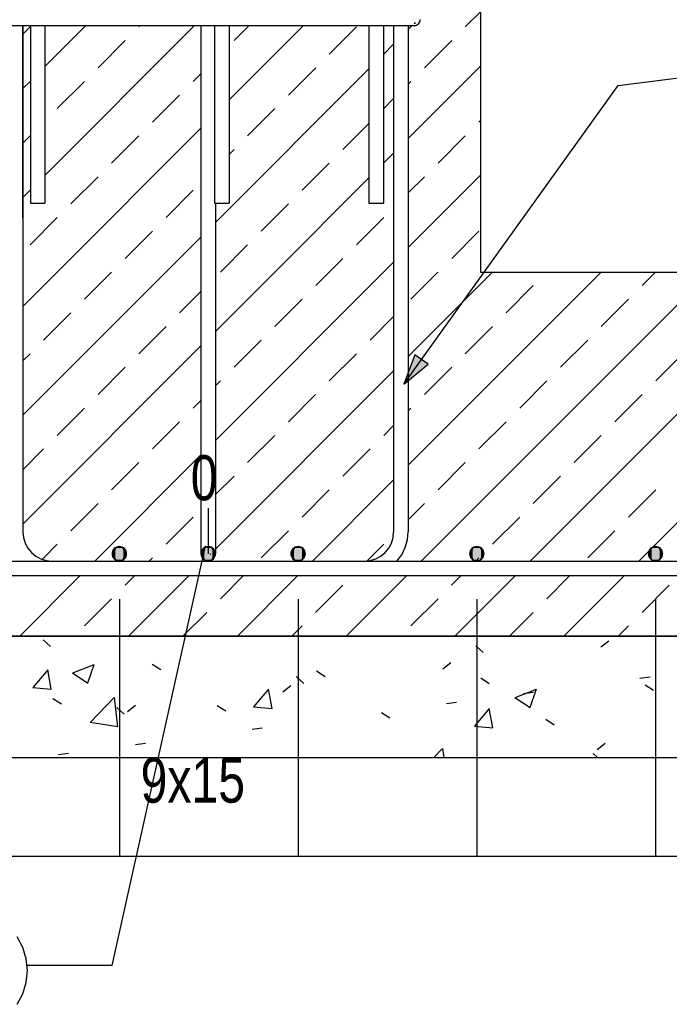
# Model space of a CAD drawing. Header units: millimetres. Extents: x -288865 to 11255, y 102926 to 380857.
# Tile 71 of 142: x -140679 to -139606, y 248024 to 249648. Entities that reach past the tile are written whole.
import ezdxf

# ---------------------------------------------------------------- set-up
doc = ezdxf.new("R2010")
doc.units = ezdxf.units.MM
doc.header["$MEASUREMENT"] = 0
doc.styles.add('RomanS Bold', font='txt', dxfattribs={"height": 0.2})

# ---------------------------------------------------------------- blocks, each defined once
blk = doc.blocks.new('DwgObject-66210877-3474 - 1303')
at = {"linetype": 'Continuous'}
for points in [[(24741.9, 3304.4), (24723.6, 3289.4), (24741.9, 3337.8)], [(24741.9, 3304.4), (24741.9, 3337.8), (24763.6, 3322.2)], [(24249.5, 2998.5), (24247.4, 3019.6), (24249.5, 3020.7)], [(24251.8, 2997.8), (24249.5, 3020.7), (24251.8, 3021.3)], [(24249.5, 2998.5), (24249.5, 3020.7), (24251.8, 2997.8)], [(24254.1, 2997.6), (24251.8, 3021.3), (24254.1, 3021.6)], [(24251.8, 2997.8), (24251.8, 3021.3), (24254.1, 2997.6)], [(24254.1, 2997.6), (24254.1, 3021.6), (24256.4, 2997.8)], [(24256.4, 2997.8), (24254.1, 3021.6), (24256.4, 3021.3)], [(24256.4, 2997.8), (24256.4, 3021.3), (24258.7, 2998.5)], [(24258.7, 2998.5), (24256.4, 3021.3), (24258.7, 3020.7)], [(24258.7, 2998.5), (24258.7, 3020.7), (24260.8, 2999.6)], [(24260.8, 2999.6), (24258.7, 3020.7), (24260.8, 3019.6)], [(24396.3, 2998.5), (24394.2, 3019.6), (24396.3, 3020.7)], [(24398.5, 2997.8), (24396.3, 3020.7), (24398.5, 3021.3)], [(24396.3, 2998.5), (24396.3, 3020.7), (24398.5, 2997.8)], [(24400.8, 2997.6), (24398.5, 3021.3), (24400.8, 3021.6)], [(24398.5, 2997.8), (24398.5, 3021.3), (24400.8, 2997.6)], [(24400.8, 2997.6), (24400.8, 3021.6), (24403.2, 2997.8)], [(24403.2, 2997.8), (24400.8, 3021.6), (24403.2, 3021.3)], [(24403.2, 2997.8), (24403.2, 3021.3), (24405.4, 2998.5)], [(24405.4, 2998.5), (24403.2, 3021.3), (24405.4, 3020.7)], [(24405.4, 2998.5), (24405.4, 3020.7), (24407.5, 2999.6)], [(24407.5, 2999.6), (24405.4, 3020.7), (24407.5, 3019.6)], [(24544.5, 2998.5), (24542.5, 3019.6), (24544.5, 3020.7)], [(24546.8, 2997.8), (24544.5, 3020.7), (24546.8, 3021.3)], [(24544.5, 2998.5), (24544.5, 3020.7), (24546.8, 2997.8)], [(24549.1, 2997.6), (24546.8, 3021.3), (24549.1, 3021.6)], [(24546.8, 2997.8), (24546.8, 3021.3), (24549.1, 2997.6)], [(24549.1, 2997.6), (24549.1, 3021.6), (24551.5, 2997.8)], [(24551.5, 2997.8), (24549.1, 3021.6), (24551.5, 3021.3)], [(24551.5, 2997.8), (24551.5, 3021.3), (24553.7, 2998.5)], [(24553.7, 2998.5), (24551.5, 3021.3), (24553.7, 3020.7)], [(24553.7, 2998.5), (24553.7, 3020.7), (24555.8, 2999.6)], [(24555.8, 2999.6), (24553.7, 3020.7), (24555.8, 3019.6)], [(24839.5, 2998.5), (24837.5, 3019.6), (24839.5, 3020.7)], [(24841.8, 2997.8), (24839.5, 3020.7), (24841.8, 3021.3)], [(24839.5, 2998.5), (24839.5, 3020.7), (24841.8, 2997.8)], [(24844.1, 2997.6), (24841.8, 3021.3), (24844.1, 3021.6)], [(24841.8, 2997.8), (24841.8, 3021.3), (24844.1, 2997.6)], [(24844.1, 2997.6), (24844.1, 3021.6), (24846.5, 2997.8)], [(24846.5, 2997.8), (24844.1, 3021.6), (24846.5, 3021.3)], [(24846.5, 2997.8), (24846.5, 3021.3), (24848.7, 2998.5)], [(24848.7, 2998.5), (24846.5, 3021.3), (24848.7, 3020.7)], [(24848.7, 2998.5), (24848.7, 3020.7), (24850.8, 2999.6)], [(24850.8, 2999.6), (24848.7, 3020.7), (24850.8, 3019.6)], [(25134.6, 2998.5), (25132.5, 3019.6), (25134.6, 3020.7)], [(25136.8, 2997.8), (25134.6, 3020.7), (25136.8, 3021.3)], [(25134.6, 2998.5), (25134.6, 3020.7), (25136.8, 2997.8)], [(25139.2, 2997.6), (25136.8, 3021.3), (25139.2, 3021.6)], [(25136.8, 2997.8), (25136.8, 3021.3), (25139.2, 2997.6)], [(25139.2, 2997.6), (25139.2, 3021.6), (25141.5, 2997.8)], [(25141.5, 2997.8), (25139.2, 3021.6), (25141.5, 3021.3)], [(25141.5, 2997.8), (25141.5, 3021.3), (25143.7, 2998.5)], [(25143.7, 2998.5), (25141.5, 3021.3), (25143.7, 3020.7)], [(25143.7, 2998.5), (25143.7, 3020.7), (25145.8, 2999.6)], [(25145.8, 2999.6), (25143.7, 3020.7), (25145.8, 3019.6)], [(24248.1, 2999.2), (24242.1, 3009.6), (24248.1, 3020)], [(24242.3, 3007.2), (24242.1, 3009.6), (24242.3, 3011.9)], [(24243, 3005), (24242.3, 3011.9), (24243, 3014.2)], [(24242.3, 3007.2), (24242.3, 3011.9), (24243, 3005)], [(24244.1, 3002.9), (24243, 3014.2), (24244.1, 3016.2)], [(24243, 3005), (24243, 3014.2), (24244.1, 3002.9)], [(24245.6, 3001.1), (24244.1, 3016.2), (24245.6, 3018.1)], [(24244.1, 3002.9), (24244.1, 3016.2), (24245.6, 3001.1)], [(24247.4, 2999.6), (24245.6, 3018.1), (24247.4, 3019.6)], [(24245.6, 3001.1), (24245.6, 3018.1), (24247.4, 2999.6)], [(24247.4, 2999.6), (24247.4, 3019.6), (24249.5, 2998.5)], [(24248.1, 2999.2), (24248.1, 3020), (24260.1, 2999.2)], [(24260.1, 2999.2), (24248.1, 3020), (24260.1, 3020)], [(24260.1, 2999.2), (24260.1, 3020), (24266.1, 3009.6)], [(24260.8, 2999.6), (24260.8, 3019.6), (24262.6, 3001.1)], [(24262.6, 3001.1), (24260.8, 3019.6), (24262.6, 3018.1)], [(24262.6, 3001.1), (24262.6, 3018.1), (24264.1, 3002.9)], [(24264.1, 3002.9), (24262.6, 3018.1), (24264.1, 3016.2)], [(24264.1, 3002.9), (24264.1, 3016.2), (24265.2, 3005)], [(24265.2, 3005), (24264.1, 3016.2), (24265.2, 3014.2)], [(24265.2, 3005), (24265.2, 3014.2), (24265.9, 3007.2)], [(24265.9, 3007.2), (24265.2, 3014.2), (24265.9, 3011.9)], [(24265.9, 3007.2), (24265.9, 3011.9), (24266.1, 3009.6)], [(24394.8, 2999.2), (24388.8, 3009.6), (24394.8, 3020)], [(24389.1, 3007.2), (24388.8, 3009.6), (24389.1, 3011.9)], [(24389.8, 3005), (24389.1, 3011.9), (24389.8, 3014.2)], [(24389.1, 3007.2), (24389.1, 3011.9), (24389.8, 3005)], [(24390.9, 3002.9), (24389.8, 3014.2), (24390.9, 3016.2)], [(24389.8, 3005), (24389.8, 3014.2), (24390.9, 3002.9)], [(24392.4, 3001.1), (24390.9, 3016.2), (24392.4, 3018.1)], [(24390.9, 3002.9), (24390.9, 3016.2), (24392.4, 3001.1)], [(24394.2, 2999.6), (24392.4, 3018.1), (24394.2, 3019.6)], [(24392.4, 3001.1), (24392.4, 3018.1), (24394.2, 2999.6)], [(24394.2, 2999.6), (24394.2, 3019.6), (24396.3, 2998.5)], [(24394.8, 2999.2), (24394.8, 3020), (24406.8, 2999.2)], [(24406.8, 2999.2), (24394.8, 3020), (24406.8, 3020)], [(24406.8, 2999.2), (24406.8, 3020), (24412.8, 3009.6)], [(24407.5, 2999.6), (24407.5, 3019.6), (24409.3, 3001.1)], [(24409.3, 3001.1), (24407.5, 3019.6), (24409.3, 3018.1)], [(24409.3, 3001.1), (24409.3, 3018.1), (24410.8, 3002.9)], [(24410.8, 3002.9), (24409.3, 3018.1), (24410.8, 3016.2)], [(24410.8, 3002.9), (24410.8, 3016.2), (24411.9, 3005)], [(24411.9, 3005), (24410.8, 3016.2), (24411.9, 3014.2)], [(24411.9, 3005), (24411.9, 3014.2), (24412.6, 3007.2)], [(24412.6, 3007.2), (24411.9, 3014.2), (24412.6, 3011.9)], [(24412.6, 3007.2), (24412.6, 3011.9), (24412.8, 3009.6)], [(24543.1, 2999.2), (24537.1, 3009.6), (24543.1, 3020)], [(24537.4, 3007.2), (24537.1, 3009.6), (24537.4, 3011.9)], [(24538, 3005), (24537.4, 3011.9), (24538, 3014.2)], [(24537.4, 3007.2), (24537.4, 3011.9), (24538, 3005)], [(24539.1, 3002.9), (24538, 3014.2), (24539.1, 3016.2)], [(24538, 3005), (24538, 3014.2), (24539.1, 3002.9)], [(24540.6, 3001.1), (24539.1, 3016.2), (24540.6, 3018.1)], [(24539.1, 3002.9), (24539.1, 3016.2), (24540.6, 3001.1)], [(24542.5, 2999.6), (24540.6, 3018.1), (24542.5, 3019.6)], [(24540.6, 3001.1), (24540.6, 3018.1), (24542.5, 2999.6)], [(24542.5, 2999.6), (24542.5, 3019.6), (24544.5, 2998.5)], [(24543.1, 2999.2), (24543.1, 3020), (24552.3, 2999.2)], [(24552.3, 2999.2), (24543.1, 3020), (24552.3, 3020)], [(24552.3, 2999.2), (24552.3, 3020), (24555.1, 2999.2)], [(24555.1, 2999.2), (24552.3, 3020), (24555.1, 3020)], [(24555.1, 2999.2), (24555.1, 3020), (24561.1, 3009.6)], [(24555.8, 2999.6), (24555.8, 3019.6), (24557.6, 3001.1)], [(24557.6, 3001.1), (24555.8, 3019.6), (24557.6, 3018.1)], [(24557.6, 3001.1), (24557.6, 3018.1), (24559.1, 3002.9)], [(24559.1, 3002.9), (24557.6, 3018.1), (24559.1, 3016.2)], [(24559.1, 3002.9), (24559.1, 3016.2), (24560.2, 3005)], [(24560.2, 3005), (24559.1, 3016.2), (24560.2, 3014.2)], [(24560.2, 3005), (24560.2, 3014.2), (24560.9, 3007.2)], [(24560.9, 3007.2), (24560.2, 3014.2), (24560.9, 3011.9)], [(24560.9, 3007.2), (24560.9, 3011.9), (24561.1, 3009.6)], [(24838.1, 2999.2), (24832.1, 3009.6), (24838.1, 3020)], [(24832.4, 3007.2), (24832.1, 3009.6), (24832.4, 3011.9)], [(24833.1, 3005), (24832.4, 3011.9), (24833.1, 3014.2)], [(24832.4, 3007.2), (24832.4, 3011.9), (24833.1, 3005)], [(24834.2, 3002.9), (24833.1, 3014.2), (24834.2, 3016.2)], [(24833.1, 3005), (24833.1, 3014.2), (24834.2, 3002.9)], [(24835.7, 3001.1), (24834.2, 3016.2), (24835.7, 3018.1)], [(24834.2, 3002.9), (24834.2, 3016.2), (24835.7, 3001.1)], [(24837.5, 2999.6), (24835.7, 3018.1), (24837.5, 3019.6)], [(24835.7, 3001.1), (24835.7, 3018.1), (24837.5, 2999.6)], [(24837.5, 2999.6), (24837.5, 3019.6), (24839.5, 2998.5)], [(24838.1, 2999.2), (24838.1, 3020), (24850.1, 2999.2)], [(24850.1, 2999.2), (24838.1, 3020), (24850.1, 3020)], [(24850.1, 2999.2), (24850.1, 3020), (24856.1, 3009.6)], [(24850.8, 2999.6), (24850.8, 3019.6), (24852.6, 3001.1)], [(24852.6, 3001.1), (24850.8, 3019.6), (24852.6, 3018.1)], [(24852.6, 3001.1), (24852.6, 3018.1), (24854.1, 3002.9)], [(24854.1, 3002.9), (24852.6, 3018.1), (24854.1, 3016.2)], [(24854.1, 3002.9), (24854.1, 3016.2), (24855.2, 3005)], [(24855.2, 3005), (24854.1, 3016.2), (24855.2, 3014.2)], [(24855.2, 3005), (24855.2, 3014.2), (24855.9, 3007.2)], [(24855.9, 3007.2), (24855.2, 3014.2), (24855.9, 3011.9)], [(24855.9, 3007.2), (24855.9, 3011.9), (24856.1, 3009.6)], [(25133.2, 2999.2), (25127.2, 3009.6), (25133.2, 3020)], [(25127.4, 3007.2), (25127.2, 3009.6), (25127.4, 3011.9)], [(25128.1, 3005), (25127.4, 3011.9), (25128.1, 3014.2)], [(25127.4, 3007.2), (25127.4, 3011.9), (25128.1, 3005)], [(25129.2, 3002.9), (25128.1, 3014.2), (25129.2, 3016.2)], [(25128.1, 3005), (25128.1, 3014.2), (25129.2, 3002.9)], [(25130.7, 3001.1), (25129.2, 3016.2), (25130.7, 3018.1)], [(25129.2, 3002.9), (25129.2, 3016.2), (25130.7, 3001.1)], [(25132.5, 2999.6), (25130.7, 3018.1), (25132.5, 3019.6)], [(25130.7, 3001.1), (25130.7, 3018.1), (25132.5, 2999.6)], [(25132.5, 2999.6), (25132.5, 3019.6), (25134.6, 2998.5)], [(25133.2, 2999.2), (25133.2, 3020), (25145.2, 2999.2)], [(25145.2, 2999.2), (25133.2, 3020), (25145.2, 3020)], [(25145.2, 2999.2), (25145.2, 3020), (25151.2, 3009.6)], [(25145.8, 2999.6), (25145.8, 3019.6), (25147.6, 3001.1)], [(25147.6, 3001.1), (25145.8, 3019.6), (25147.6, 3018.1)], [(25147.6, 3001.1), (25147.6, 3018.1), (25149.1, 3002.9)], [(25149.1, 3002.9), (25147.6, 3018.1), (25149.1, 3016.2)], [(25149.1, 3002.9), (25149.1, 3016.2), (25150.2, 3005)], [(25150.2, 3005), (25149.1, 3016.2), (25150.2, 3014.2)], [(25150.2, 3005), (25150.2, 3014.2), (25150.9, 3007.2)], [(25150.9, 3007.2), (25150.2, 3014.2), (25150.9, 3011.9)], [(25150.9, 3007.2), (25150.9, 3011.9), (25151.2, 3009.6)]]:
    blk.add_hatch(color=5, dxfattribs=at).paths.add_polyline_path(points)
at = {"color": 2, "linetype": 'Continuous'}
for p, q in [((24850.8, 3473.6), (24850.8, 4863.6)), ((24825.1, 3878.5), (24850.8, 3904.2)), ((24740.8, 3884), (24742.8, 3885.9)), ((24095, 3866.7), (24106.7, 3878.4)), ((24131.3, 3813.2), (24198.8, 3880.7)), ((24131.3, 3633.6), (24378.4, 3880.7)), ((24286.3, 3878.4), (24288.6, 3880.7)), ((24435.4, 3758.1), (24558, 3880.7)), ((24443.5, 3856), (24468.2, 3880.7)), ((24600.6, 3833.5), (24645.5, 3878.4)), ((24731, 3874.1), (24737.6, 3880.7)), ((24218.9, 3811.1), (24263.8, 3856)), ((24690.1, 3833.2), (24706.8, 3850)), ((24757.8, 3811.1), (24802.7, 3856)), ((24376.1, 3788.6), (24388.8, 3801.4)), ((24412.8, 3556), (24666.1, 3809.2)), ((24533.3, 3766.2), (24578.2, 3811.1)), ((24731, 3694.5), (24850.8, 3814.4)), ((24094.9, 3776.9), (24107.3, 3789.2)), ((24151.6, 3743.7), (24196.5, 3788.6)), ((24731, 3784.3), (24735.3, 3788.6)), ((24308.7, 3721.3), (24353.6, 3766.2)), ((24690.4, 3743.7), (24706.8, 3760.2)), ((24465.9, 3698.8), (24510.8, 3743.7)), ((24623.1, 3676.4), (24666.1, 3719.4)), ((24847.6, 3721.3), (24850.8, 3724.6)), ((24150.9, 3473.6), (24388.8, 3711.6)), ((24094.9, 3687), (24107.3, 3699.4)), ((24241.4, 3653.9), (24286.3, 3698.8)), ((24780.2, 3653.9), (24825.1, 3698.8)), ((24435.4, 3668.3), (24443.4, 3676.4)), ((24690.1, 3653.6), (24706.8, 3670.4)), ((24555.7, 3609), (24600.6, 3653.9)), ((24174, 3586.5), (24218.9, 3631.4)), ((24510.1, 3473.6), (24666.1, 3629.6)), ((24731, 3514.9), (24850.8, 3634.7)), ((24731, 3604.7), (24757.8, 3631.5)), ((24094.9, 3597.2), (24107.3, 3609.6)), ((24331.2, 3564.1), (24376.1, 3609)), ((24488.3, 3541.7), (24533.3, 3586.6)), ((24106.7, 3519.2), (24151.6, 3564.1)), ((24645.5, 3519.2), (24690.4, 3564.1)), ((24263.8, 3496.7), (24308.7, 3541.6)), ((24802.7, 3496.8), (24847.6, 3541.7)), ((24330.5, 3473.6), (24388.8, 3532)), ((24421, 3474.3), (24465.9, 3519.2)), ((24599.9, 3473.6), (24623.1, 3496.8)), ((24689.7, 3473.6), (24706.8, 3490.7)), ((24240.7, 3473.6), (24241.4, 3474.3)), ((24779.5, 3473.6), (24780.2, 3474.3))]:
    blk.add_line(p, q, dxfattribs=at)
at = {"color": 5, "linetype": 'Continuous'}
for p, q in [((24742.8, 3880.9), (24744.7, 3881.4)), ((24744.7, 3881.4), (24746.4, 3882.4)), ((24746.4, 3882.4), (24747.9, 3883.6)), ((24747.9, 3883.6), (24749.2, 3885.1)), ((24749.2, 3885.1), (24750.1, 3886.8)), ((24750.1, 3886.8), (24750.7, 3888.7)), ((24750.7, 3888.7), (24750.8, 3890.7)), ((24060.8, 3880.7), (24110.8, 3880.7)), ((24094.8, 3880.7), (24094.8, 3045.6)), ((24095, 3563.6), (24095, 3880.7)), ((24107.3, 3880.7), (24107.3, 3587.6)), ((24110.8, 3880.7), (24690.8, 3880.7)), ((24131.3, 3880.7), (24131.3, 3587.6)), ((24388.8, 3880.7), (24388.8, 3069.6)), ((24411.4, 3880.7), (24411.4, 3587.6)), ((24435.4, 3880.7), (24435.4, 3587.6)), ((24666.1, 3880.7), (24666.1, 3587.6)), ((24690.1, 3880.7), (24690.1, 3587.6)), ((24690.8, 3880.7), (24740.8, 3880.7)), ((24706.8, 3880.7), (24706.8, 3045.6)), ((24730.8, 3880.7), (24730.8, 3045.6)), ((24731, 3880.7), (24731, 3563.6)), ((24740.8, 3880.7), (24742.8, 3880.9)), ((24740.8, 3880.7), (24742.2, 3880.8)), ((24742.2, 3880.8), (24743.4, 3881)), ((25077.3, 3781.8), (25211.2, 3798.6)), ((24723.6, 3289.4), (25077.3, 3781.8)), ((24107.3, 3587.6), (24131.3, 3587.6)), ((24411.4, 3587.6), (24435.4, 3587.6)), ((24412.8, 3587.6), (24412.8, 3069.6)), ((24666.1, 3587.6), (24690.1, 3587.6)), ((24741.9, 3337.8), (24723.6, 3289.4)), ((24763.6, 3322.2), (24741.9, 3337.8)), ((24723.6, 3289.4), (24763.6, 3322.2)), ((24388.8, 3069.6), (24388.8, 3009.6)), ((24412.8, 3069.6), (24412.8, 3009.6)), ((24094.8, 3045.6), (24095.8, 3036.2)), ((24705.9, 3036.2), (24706.8, 3045.6)), ((24729.6, 3032.4), (24730.8, 3045.6)), ((24095.8, 3036.2), (24098.5, 3027.2)), ((24098.5, 3027.2), (24102.9, 3018.9)), ((24395.6, 3022.7), (24241.6, 2330.5)), ((24249.5, 3020.7), (24247.4, 3019.6)), ((24251.8, 3021.3), (24249.5, 3020.7)), ((24254.1, 3021.6), (24251.8, 3021.3)), ((24256.4, 3021.3), (24254.1, 3021.6)), ((24258.7, 3020.7), (24256.4, 3021.3)), ((24260.8, 3019.6), (24258.7, 3020.7)), ((24396.3, 3020.7), (24394.2, 3019.6)), ((24398.5, 3021.3), (24396.3, 3020.7)), ((24400.8, 3021.6), (24398.5, 3021.3)), ((24403.2, 3021.3), (24400.8, 3021.6)), ((24405.4, 3020.7), (24403.2, 3021.3)), ((24407.5, 3019.6), (24405.4, 3020.7)), ((24544.5, 3020.7), (24542.5, 3019.6)), ((24546.8, 3021.3), (24544.5, 3020.7)), ((24549.1, 3021.6), (24546.8, 3021.3)), ((24551.5, 3021.3), (24549.1, 3021.6)), ((24553.7, 3020.7), (24551.5, 3021.3)), ((24555.8, 3019.6), (24553.7, 3020.7)), ((24698.8, 3018.9), (24703.2, 3027.2)), ((24703.2, 3027.2), (24705.9, 3036.2)), ((24726.1, 3019.7), (24729.6, 3032.4)), ((24839.5, 3020.7), (24837.5, 3019.6)), ((24841.8, 3021.3), (24839.5, 3020.7)), ((24844.1, 3021.6), (24841.8, 3021.3)), ((24846.5, 3021.3), (24844.1, 3021.6)), ((24848.7, 3020.7), (24846.5, 3021.3)), ((24850.8, 3019.6), (24848.7, 3020.7)), ((25134.6, 3020.7), (25132.5, 3019.6)), ((25136.8, 3021.3), (25134.6, 3020.7)), ((25139.2, 3021.6), (25136.8, 3021.3)), ((25141.5, 3021.3), (25139.2, 3021.6)), ((25143.7, 3020.7), (25141.5, 3021.3)), ((25145.8, 3019.6), (25143.7, 3020.7)), ((24102.9, 3018.9), (24108.9, 3011.6)), ((24108.9, 3011.6), (24116.2, 3005.7)), ((24116.2, 3005.7), (24124.5, 3001.2)), ((24248.1, 3020), (24242.1, 3009.6)), ((24242.3, 3011.9), (24242.1, 3009.6)), ((24242.1, 3009.6), (24248.1, 2999.2)), ((24242.1, 3009.6), (24242.3, 3007.2)), ((24243, 3014.2), (24242.3, 3011.9)), ((24242.3, 3007.2), (24243, 3005)), ((24244.1, 3016.2), (24243, 3014.2)), ((24243, 3005), (24244.1, 3002.9)), ((24245.6, 3018.1), (24244.1, 3016.2)), ((24247.4, 3019.6), (24245.6, 3018.1)), ((24260.1, 3020), (24248.1, 3020)), ((24266.1, 3009.6), (24260.1, 3020)), ((24260.1, 2999.2), (24266.1, 3009.6)), ((24262.6, 3018.1), (24260.8, 3019.6)), ((24264.1, 3016.2), (24262.6, 3018.1)), ((24265.2, 3014.2), (24264.1, 3016.2)), ((24264.1, 3002.9), (24265.2, 3005)), ((24265.9, 3011.9), (24265.2, 3014.2)), ((24265.2, 3005), (24265.9, 3007.2)), ((24266.1, 3009.6), (24265.9, 3011.9)), ((24265.9, 3007.2), (24266.1, 3009.6)), ((24394.8, 3020), (24388.8, 3009.6)), ((24389.1, 3011.9), (24388.8, 3009.6)), ((24388.8, 3009.6), (24389, 3008)), ((24388.8, 3009.6), (24394.8, 2999.2)), ((24388.8, 3009.6), (24389.1, 3007.2)), ((24388.8, 3009.6), (24389.1, 3007.2)), ((24389, 3008), (24389.3, 3006.5)), ((24389.8, 3014.2), (24389.1, 3011.9)), ((24389.1, 3007.2), (24389.8, 3005)), ((24389.1, 3007.2), (24389.8, 3005)), ((24390.9, 3016.2), (24389.8, 3014.2)), ((24389.8, 3005), (24390.9, 3002.9)), ((24389.8, 3005), (24390.9, 3002.9)), ((24392.4, 3018.1), (24390.9, 3016.2)), ((24394.2, 3019.6), (24392.4, 3018.1)), ((24406.8, 3020), (24394.8, 3020)), ((24412.8, 3009.6), (24406.8, 3020)), ((24406.8, 2999.2), (24412.8, 3009.6)), ((24409.3, 3018.1), (24407.5, 3019.6)), ((24410.8, 3016.2), (24409.3, 3018.1)), ((24411.9, 3014.2), (24410.8, 3016.2)), ((24410.8, 3002.9), (24411.9, 3005)), ((24410.8, 3002.9), (24411.9, 3005)), ((24412.6, 3011.9), (24411.9, 3014.2)), ((24411.9, 3005), (24412.6, 3007.2)), ((24411.9, 3005), (24412.6, 3007.2)), ((24412.8, 3009.6), (24412.6, 3011.9)), ((24412.6, 3007.2), (24412.8, 3009.6)), ((24412.6, 3007.2), (24412.8, 3009.6)), ((24543.1, 3020), (24537.1, 3009.6)), ((24537.4, 3011.9), (24537.1, 3009.6)), ((24537.1, 3009.6), (24543.1, 2999.2)), ((24537.1, 3009.6), (24537.4, 3007.2)), ((24538, 3014.2), (24537.4, 3011.9)), ((24537.4, 3007.2), (24538, 3005)), ((24539.1, 3016.2), (24538, 3014.2)), ((24538, 3005), (24539.1, 3002.9)), ((24540.6, 3018.1), (24539.1, 3016.2)), ((24542.5, 3019.6), (24540.6, 3018.1)), ((24555.1, 3020), (24543.1, 3020)), ((24561.1, 3009.6), (24555.1, 3020)), ((24555.1, 2999.2), (24561.1, 3009.6)), ((24557.6, 3018.1), (24555.8, 3019.6)), ((24559.1, 3016.2), (24557.6, 3018.1)), ((24560.2, 3014.2), (24559.1, 3016.2)), ((24559.1, 3002.9), (24560.2, 3005)), ((24560.9, 3011.9), (24560.2, 3014.2)), ((24560.2, 3005), (24560.9, 3007.2)), ((24561.1, 3009.6), (24560.9, 3011.9)), ((24560.9, 3007.2), (24561.1, 3009.6)), ((24677.2, 3001.2), (24685.5, 3005.7)), ((24685.5, 3005.7), (24692.8, 3011.6)), ((24692.8, 3011.6), (24698.8, 3018.9)), ((24712.3, 2997.3), (24720.2, 3007.9)), ((24720.2, 3007.9), (24726.1, 3019.7)), ((24838.1, 3020), (24832.1, 3009.6)), ((24832.4, 3011.9), (24832.1, 3009.6)), ((24832.1, 3009.6), (24838.1, 2999.2)), ((24832.1, 3009.6), (24832.4, 3007.2)), ((24833.1, 3014.2), (24832.4, 3011.9)), ((24832.4, 3007.2), (24833.1, 3005)), ((24834.2, 3016.2), (24833.1, 3014.2)), ((24833.1, 3005), (24834.2, 3002.9)), ((24835.7, 3018.1), (24834.2, 3016.2)), ((24837.5, 3019.6), (24835.7, 3018.1)), ((24850.1, 3020), (24838.1, 3020)), ((24856.1, 3009.6), (24850.1, 3020)), ((24850.1, 2999.2), (24856.1, 3009.6)), ((24852.6, 3018.1), (24850.8, 3019.6)), ((24854.1, 3016.2), (24852.6, 3018.1)), ((24855.2, 3014.2), (24854.1, 3016.2)), ((24854.1, 3002.9), (24855.2, 3005)), ((24855.9, 3011.9), (24855.2, 3014.2)), ((24855.2, 3005), (24855.9, 3007.2)), ((24856.1, 3009.6), (24855.9, 3011.9)), ((24855.9, 3007.2), (24856.1, 3009.6)), ((25133.2, 3020), (25127.2, 3009.6)), ((25127.4, 3011.9), (25127.2, 3009.6)), ((25127.2, 3009.6), (25133.2, 2999.2)), ((25127.2, 3009.6), (25127.4, 3007.2)), ((25128.1, 3014.2), (25127.4, 3011.9)), ((25127.4, 3007.2), (25128.1, 3005)), ((25129.2, 3016.2), (25128.1, 3014.2)), ((25128.1, 3005), (25129.2, 3002.9)), ((25130.7, 3018.1), (25129.2, 3016.2)), ((25132.5, 3019.6), (25130.7, 3018.1)), ((25145.2, 3020), (25133.2, 3020)), ((25151.2, 3009.6), (25145.2, 3020)), ((25145.2, 2999.2), (25151.2, 3009.6)), ((25147.6, 3018.1), (25145.8, 3019.6)), ((25149.1, 3016.2), (25147.6, 3018.1)), ((25150.2, 3014.2), (25149.1, 3016.2)), ((25149.1, 3002.9), (25150.2, 3005)), ((25150.9, 3011.9), (25150.2, 3014.2)), ((25150.2, 3005), (25150.9, 3007.2)), ((25151.2, 3009.6), (25150.9, 3011.9)), ((25150.9, 3007.2), (25151.2, 3009.6)), ((23072.8, 2997.6), (25728.8, 2997.6)), ((24124.5, 3001.2), (24133.5, 2998.5)), ((24133.5, 2998.5), (24142.8, 2997.6)), ((24244.1, 3002.9), (24245.6, 3001.1)), ((24245.6, 3001.1), (24247.4, 2999.6)), ((24247.4, 2999.6), (24249.5, 2998.5)), ((24248.1, 2999.2), (24260.1, 2999.2)), ((24249.5, 2998.5), (24251.8, 2997.8)), ((24251.8, 2997.8), (24254.1, 2997.6)), ((24254.1, 2997.6), (24256.4, 2997.8)), ((24256.4, 2997.8), (24258.7, 2998.5)), ((24258.7, 2998.5), (24260.8, 2999.6)), ((24260.8, 2999.6), (24262.6, 3001.1)), ((24262.6, 3001.1), (24264.1, 3002.9)), ((24390.9, 3002.9), (24392.4, 3001.1)), ((24390.9, 3002.9), (24392.4, 3001.1)), ((24392.4, 3001.1), (24394.2, 2999.6)), ((24392.4, 3001.1), (24394.2, 2999.6)), ((24394.2, 2999.6), (24396.3, 2998.5)), ((24394.2, 2999.6), (24396.3, 2998.5)), ((24394.8, 2999.2), (24406.8, 2999.2)), ((24396.3, 2998.5), (24398.5, 2997.8)), ((24396.3, 2998.5), (24398.5, 2997.8)), ((24398.5, 2997.8), (24400.8, 2997.6)), ((24398.5, 2997.8), (24400.8, 2997.6)), ((24400.8, 2997.6), (24403.2, 2997.8)), ((24400.8, 2997.6), (24403.2, 2997.8)), ((24403.2, 2997.8), (24405.4, 2998.5)), ((24403.2, 2997.8), (24405.4, 2998.5)), ((24405.4, 2998.5), (24407.5, 2999.6)), ((24405.4, 2998.5), (24407.5, 2999.6)), ((24407.5, 2999.6), (24409.3, 3001.1)), ((24407.5, 2999.6), (24409.3, 3001.1)), ((24409.3, 3001.1), (24410.8, 3002.9)), ((24409.3, 3001.1), (24410.8, 3002.9)), ((24539.1, 3002.9), (24540.6, 3001.1)), ((24540.6, 3001.1), (24542.5, 2999.6)), ((24542.5, 2999.6), (24544.5, 2998.5)), ((24543.1, 2999.2), (24552.3, 2999.2)), ((24544.5, 2998.5), (24546.8, 2997.8)), ((24546.8, 2997.8), (24549.1, 2997.6)), ((24549.1, 2997.6), (24551.5, 2997.8)), ((24551.5, 2997.8), (24553.7, 2998.5)), ((24552.3, 2999.2), (24555.1, 2999.2)), ((24553.7, 2998.5), (24555.8, 2999.6)), ((24555.8, 2999.6), (24557.6, 3001.1)), ((24557.6, 3001.1), (24559.1, 3002.9)), ((24658.8, 2997.6), (24668.2, 2998.5)), ((24668.2, 2998.5), (24677.2, 3001.2)), ((24834.2, 3002.9), (24835.7, 3001.1)), ((24835.7, 3001.1), (24837.5, 2999.6)), ((24837.5, 2999.6), (24839.5, 2998.5)), ((24838.1, 2999.2), (24850.1, 2999.2)), ((24839.5, 2998.5), (24841.8, 2997.8)), ((24841.8, 2997.8), (24844.1, 2997.6)), ((24844.1, 2997.6), (24846.5, 2997.8)), ((24846.5, 2997.8), (24848.7, 2998.5)), ((24848.7, 2998.5), (24850.8, 2999.6)), ((24850.8, 2999.6), (24852.6, 3001.1)), ((24852.6, 3001.1), (24854.1, 3002.9)), ((25129.2, 3002.9), (25130.7, 3001.1)), ((25130.7, 3001.1), (25132.5, 2999.6)), ((25132.5, 2999.6), (25134.6, 2998.5)), ((25133.2, 2999.2), (25145.2, 2999.2)), ((25134.6, 2998.5), (25136.8, 2997.8)), ((25136.8, 2997.8), (25139.2, 2997.6)), ((25139.2, 2997.6), (25141.5, 2997.8)), ((25141.5, 2997.8), (25143.7, 2998.5)), ((25143.7, 2998.5), (25145.8, 2999.6)), ((25145.8, 2999.6), (25147.6, 3001.1)), ((25147.6, 3001.1), (25149.1, 3002.9)), ((23072.8, 2973.6), (25728.8, 2973.6)), ((24094.8, 2360.4), (24085.6, 2377.7)), ((24100.5, 2341.6), (24094.8, 2360.4)), ((24102.4, 2322.1), (24100.5, 2341.6)), ((24100.5, 2302.6), (24102.4, 2322.1)), ((24241.6, 2330.5), (24102.4, 2330.5)), ((24094.8, 2283.9), (24100.5, 2302.6)), ((24085.6, 2266.6), (24094.8, 2283.9))]:
    blk.add_line(p, q, dxfattribs=at)
at = {"color": 1, "linetype": 'Continuous'}
for p, q in [((24094.8, 3417.6), (24150.9, 3473.6)), ((24094.8, 3238), (24330.5, 3473.6)), ((24196.5, 3429.4), (24240.7, 3473.6)), ((24412.6, 3196.5), (24689.7, 3473.6)), ((24412.8, 3376.3), (24510.1, 3473.6)), ((24578.2, 3451.9), (24599.9, 3473.6)), ((24730.8, 3335.1), (24869.3, 3473.6)), ((24730.8, 3155.5), (25048.9, 3473.6)), ((24735.3, 3429.4), (24779.5, 3473.6)), ((24752.5, 2997.6), (25228.5, 3473.6)), ((25900.8, 3473.6), (24850.8, 3473.6)), ((24932.1, 2997.6), (25408.1, 3473.6)), ((25111.7, 2997.6), (25587.7, 3473.6)), ((25117, 3451.9), (25138.7, 3473.6)), ((24892.5, 3407), (24937.4, 3451.9)), ((24353.6, 3406.9), (24388.8, 3442.2)), ((24510.8, 3384.5), (24555.7, 3429.4)), ((25049.6, 3384.5), (25094.5, 3429.4)), ((24129.1, 3362), (24174, 3406.9)), ((24668, 3362.1), (24706.8, 3400.9)), ((24286.3, 3339.6), (24331.2, 3384.5)), ((24825.1, 3339.6), (24870, 3384.5)), ((24443.4, 3317.1), (24488.3, 3362)), ((24982.3, 3317.2), (25027.2, 3362.1)), ((24094.8, 3058.4), (24388.8, 3352.4)), ((24094.8, 3327.8), (24106.7, 3339.6)), ((24600.6, 3294.7), (24645.5, 3339.6)), ((25139.4, 3294.7), (25184.3, 3339.6)), ((24218.9, 3272.2), (24263.8, 3317.1)), ((24757.8, 3272.2), (24802.7, 3317.2)), ((24412.4, 3016.7), (24706.8, 3311.1)), ((24412.7, 3286.4), (24421, 3294.7)), ((24914.9, 3249.8), (24959.8, 3294.7)), ((24533.2, 3227.3), (24578.1, 3272.2)), ((25072.1, 3227.4), (25117, 3272.3)), ((24151.6, 3204.9), (24196.5, 3249.8)), ((24376.1, 3249.8), (24388.8, 3262.6)), ((24730.8, 3245.3), (24735.3, 3249.8)), ((24308.7, 3182.4), (24353.6, 3227.3)), ((24690.4, 3204.9), (24706.8, 3221.3)), ((24847.6, 3182.4), (24892.5, 3227.3)), ((24465.9, 3160), (24510.8, 3204.9)), ((25004.7, 3160), (25049.6, 3204.9)), ((24094.8, 3148.2), (24129.1, 3182.4)), ((24213.7, 2997.6), (24388.8, 3172.7)), ((24623, 3137.5), (24667.9, 3182.4)), ((24241.4, 3115.1), (24286.3, 3160)), ((24780.2, 3115.1), (24825.1, 3160)), ((24412.5, 3106.6), (24443.4, 3137.5)), ((24937.4, 3092.6), (24982.3, 3137.5)), ((24572.9, 2997.6), (24706.8, 3131.5)), ((24555.7, 3070.2), (24600.6, 3115.1)), ((25094.5, 3070.2), (25139.4, 3115.1)), ((24174, 3047.7), (24218.9, 3092.6)), ((24730.8, 3065.7), (24757.7, 3092.6)), ((24331.2, 3025.3), (24376.1, 3070.2)), ((24870, 3025.3), (24914.9, 3070.2)), ((24488.3, 3002.8), (24533.2, 3047.7)), ((25027.2, 3002.8), (25072.1, 3047.7)), ((24127, 3000.7), (24151.5, 3025.2)), ((24663.3, 2998.2), (24690.4, 3025.3)), ((24404.1, 3008.4), (24405.3, 3009.6)), ((24303.5, 2997.6), (24308.7, 3002.8)), ((24393.3, 2997.6), (24394.9, 2999.2)), ((24842.3, 2997.6), (24847.5, 3002.8)), ((24089.7, 2873.6), (24189.7, 2973.6)), ((24263.8, 2957.9), (24279.5, 2973.6)), ((24269.3, 2873.6), (24369.3, 2973.6)), ((24421, 2935.5), (24459.1, 2973.6)), ((24448.9, 2873.6), (24548.9, 2973.6)), ((24628.5, 2873.6), (24728.5, 2973.6)), ((24802.6, 2957.9), (24818.3, 2973.6)), ((24808.1, 2873.6), (24908.1, 2973.6)), ((24959.8, 2935.5), (24997.9, 2973.6)), ((24987.7, 2873.6), (25087.7, 2973.6)), ((24578.1, 2913), (24623, 2957.9)), ((25117, 2913), (25161.9, 2957.9)), ((24196.4, 2890.5), (24241.3, 2935.4)), ((24735.3, 2890.6), (24780.2, 2935.5)), ((24359.1, 2873.6), (24398.5, 2913)), ((24897.9, 2873.6), (24937.3, 2913)), ((24538.7, 2873.6), (24555.7, 2890.6)), ((25077.5, 2873.6), (25094.5, 2890.6)), ((22900.8, 2873.6), (25900.8, 2873.6))]:
    blk.add_line(p, q, dxfattribs=at)
at = {"color": 6, "linetype": 'Continuous'}
for p, q in [((24400.8, 3084.6), (24400.8, 3009.6)), ((24400.8, 3071.1), (24400.8, 3009.6)), ((24254.1, 2934.6), (24254.1, 2510.9)), ((24254.1, 2934.6), (24254.1, 2510.9)), ((24549.1, 2934.6), (24549.1, 2510.9)), ((24549.1, 2934.6), (24549.1, 2510.9)), ((24844.1, 2934.6), (24844.1, 2510.9)), ((24844.1, 2934.6), (24844.1, 2510.9)), ((25139.2, 2934.6), (25139.2, 2510.9)), ((25139.2, 2934.6), (25139.2, 2510.9)), ((23074, 2510.9), (25729.2, 2510.9)), ((23959.1, 2510.9), (24254.1, 2510.9)), ((24254.1, 2510.9), (24549.1, 2510.9)), ((24549.1, 2510.9), (24844.1, 2510.9)), ((24844.1, 2510.9), (25139.2, 2510.9)), ((25139.2, 2510.9), (25434.2, 2510.9))]:
    blk.add_line(p, q, dxfattribs=at)
at = {"color": 4, "linetype": 'Continuous'}
for p, q in [((26100.8, 2873.6), (22700.8, 2873.6)), ((22700.8, 2673.6), (26100.8, 2673.6))]:
    blk.add_line(p, q, dxfattribs=at)
at = {"color": 7, "linetype": 'Continuous'}
for p, q in [((24128.1, 2867.8), (24140.4, 2856.4)), ((25048.7, 2855.9), (25062, 2866.1)), ((24842.3, 2857.9), (24854.7, 2846.6)), ((24177.2, 2813.4), (24212.8, 2827)), ((24202.3, 2796.5), (24212.6, 2827.2)), ((24308.3, 2827.7), (24322.5, 2818.7)), ((24787.9, 2820.1), (24801.2, 2830.3)), ((24112, 2788.9), (24136.4, 2818.1)), ((24141.7, 2786.3), (24135.9, 2818.2)), ((24177, 2813.5), (24202.3, 2796.4)), ((24579.5, 2816.3), (24593.6, 2807.3)), ((24546.1, 2807.1), (24558.4, 2795.8)), ((24850.7, 2804.8), (24864.8, 2795.8)), ((25113.5, 2804.7), (25130.1, 2806.8)), ((25121.8, 2793.4), (25136, 2784.4)), ((24111.5, 2788.8), (24141.8, 2786.2)), ((24476.3, 2757.1), (24500.8, 2786.2)), ((24506.1, 2754.4), (24500.2, 2786.3)), ((24524.1, 2782), (24537.3, 2792.2)), ((24907.3, 2772.7), (24942.9, 2786.3)), ((24921.1, 2779.3), (24937.7, 2781.5)), ((24932.3, 2755.9), (24942.6, 2786.6)), ((24144.3, 2770.9), (24158.4, 2761.9)), ((24206, 2731.4), (24245.6, 2772.6)), ((24251.7, 2724.4), (24246.1, 2772.7)), ((24793.9, 2762.6), (24810.6, 2764.8)), ((24907.1, 2772.8), (24932.3, 2755.8)), ((24249.8, 2756.2), (24262.2, 2744.9)), ((24267.5, 2749.5), (24280.7, 2759.7)), ((24415.4, 2759.5), (24429.6, 2750.5)), ((24475.8, 2756.9), (24506.2, 2754.3)), ((24686.6, 2748), (24700.7, 2739)), ((24840.7, 2725.2), (24865.2, 2754.4)), ((24870.5, 2722.6), (24864.6, 2754.4)), ((24206.2, 2731.6), (24251.4, 2724.5)), ((24957.8, 2736.6), (24971.9, 2727.6)), ((24473.1, 2720.4), (24489.7, 2722.5)), ((24840.2, 2725.1), (24870.6, 2722.4)), ((24280.7, 2695), (24297.3, 2697.2)), ((25042.6, 2686.8), (25055.9, 2697)), ((24153.5, 2678.3), (24170.2, 2680.5)), ((24773.4, 2673.6), (24787.7, 2688.5)), ((24790, 2673.6), (24788.3, 2688.6)), ((25036.3, 2680.2), (25043.5, 2673.6))]:
    blk.add_line(p, q, dxfattribs=at)
at = {"color": 6, "linetype": 'Continuous', "style": 'RomanS Bold', "width": 0.8}
for s, height, p in [('0', 74.3, (24371.9, 3097.8)), ('9x15', 74.32, (24289.2, 2599.1))]:
    blk.add_text(s, height=height, dxfattribs=at).set_placement(p)

msp = doc.modelspace()

# ---------------------------------------------------------------- block references
msp.add_blockref('DwgObject-66210877-3474 - 1303', (-164768.1, 245757.8))

doc.saveas('drawing.dxf')
